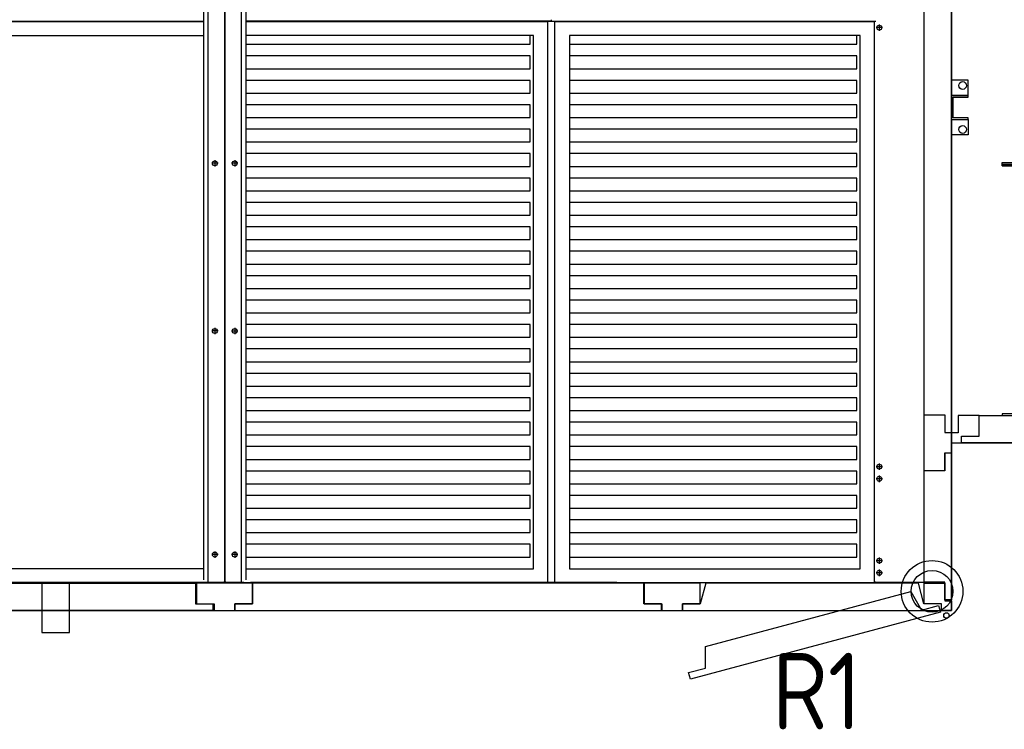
# Model space of a CAD drawing. Header units: millimetres. Extents: x -746391 to 410178, y -169697 to 100555.
# Tile 14 of 179: x 14396 to 16187, y -52611 to -51320. Entities that reach past the tile are written whole.
import ezdxf
from ezdxf.enums import TextEntityAlignment as Align

# ---------------------------------------------------------------- set-up
doc = ezdxf.new("R2010")
doc.units = ezdxf.units.MM
doc.layers.add('1', color=7, linetype='Continuous')
doc.styles.get("Standard").update_dxf_attribs({"font": 'isocpeur.ttf', "width": 0.75})

# ---------------------------------------------------------------- blocks, each defined once
blk = doc.blocks.new('NWK17B0226701181756KAMM58')
at = {"layer": '1'}
for p, q in [((9221.01, 6787.39), (7797.01, 6787.39)), ((7797.01, 6787.39), (7797.01, 4550.39)), ((9221.01, 4550.39), (9221.01, 6787.39)), ((7797.01, 4550.39), (9221.01, 4550.39))]:
    blk.add_line(p, q, dxfattribs=at)
blk = doc.blocks.new('NWK17B0226701181756EINB100')
at = {"layer": '1'}
for p, q in [((8571.01, 4600.39), (8561.01, 4562.39)), ((8584.54, 4585.18), (8565.04, 4551.06)), ((9161.03, 4600.39), (8571.01, 4600.39)), ((9154.43, 4432.48), (8584.54, 4585.18)), ((9171.03, 4562.39), (9161.03, 4600.39)), ((8561.01, 4562.39), (8529.01, 4562.39)), ((8529.01, 4562.39), (8529.01, 4550.39)), ((8529.01, 4550.39), (9203.03, 4550.39)), ((8534.13, 4559.34), (8531.03, 4547.75)), ((8531.03, 4547.75), (9182.06, 4373.31)), ((8565.04, 4551.06), (8534.13, 4559.34)), ((9203.03, 4562.39), (9171.03, 4562.39)), ((9203.03, 4550.39), (9203.03, 4562.39)), ((9154.26, 4393.18), (9154.43, 4432.48)), ((9185.17, 4384.9), (9154.26, 4393.18)), ((9182.06, 4373.31), (9185.17, 4384.9))]:
    blk.add_line(p, q, dxfattribs=at)
blk.add_circle((8520.01, 4541.39), 5, dxfattribs=at)
blk = doc.blocks.new('NWK17B0226701181756EINB101')
at = {"layer": '1'}
for p, q in [((7846.99, 4562.39), (7846.99, 4600.39)), ((7846.99, 4600.39), (8457.01, 4600.39)), ((8457.01, 4600.39), (8457.01, 4562.39)), ((7814.99, 4550.39), (7814.99, 4562.39)), ((7814.99, 4562.39), (7846.99, 4562.39)), ((8489.01, 4550.39), (7814.99, 4550.39)), ((8457.01, 4562.39), (8489.01, 4562.39)), ((8489.01, 4562.39), (8489.01, 4550.39))]:
    blk.add_line(p, q, dxfattribs=at)
blk = doc.blocks.new('NWK17B0226701181756EINB102')
at = {"layer": '1'}
for p, q in [((8558.68, 4600.39), (8457.01, 4600.39)), ((8457.01, 4600.39), (8457.01, 4562.39)), ((8558.68, 4562.39), (8558.68, 4600.39)), ((8457.01, 4562.39), (8489.01, 4562.39)), ((8489.01, 4562.39), (8489.01, 4550.39)), ((8489.01, 4550.39), (8526.68, 4550.39)), ((8526.68, 4550.39), (8526.68, 4562.39)), ((8526.68, 4562.39), (8558.68, 4562.39))]:
    blk.add_line(p, q, dxfattribs=at)
blk = doc.blocks.new('NWK17B0226701181756EINB103')
at = {"layer": '1'}
for p, q in [((7847.01, 4600.39), (7809.01, 4600.39)), ((7809.01, 4600.39), (7809.01, 4568.39)), ((7847.01, 4562.39), (7847.01, 4600.39)), ((7809.01, 4568.39), (7797.01, 4568.39)), ((7797.01, 4568.39), (7797.01, 4550.39)), ((7797.01, 4550.39), (7815.01, 4550.39)), ((7815.01, 4550.39), (7815.01, 4562.39)), ((7815.01, 4562.39), (7847.01, 4562.39))]:
    blk.add_line(p, q, dxfattribs=at)
blk = doc.blocks.new('NWK17B0226701181756EINB104')
at = {"layer": '1'}
for p, q in [((9171.01, 4562.39), (9171.01, 4600.39)), ((9171.01, 4600.39), (9209.01, 4600.39)), ((9209.01, 4600.39), (9209.01, 4568.39)), ((9209.01, 4568.39), (9221.01, 4568.39)), ((9221.01, 4568.39), (9221.01, 4550.39)), ((9203.01, 4562.39), (9171.01, 4562.39)), ((9203.01, 4550.39), (9203.01, 4562.39)), ((9221.01, 4550.39), (9203.01, 4550.39))]:
    blk.add_line(p, q, dxfattribs=at)
blk = doc.blocks.new('NWK17B0226701181756EINB105')
at = {"layer": '1'}
for p, q in [((7815.01, 6787.39), (9200.72, 6787.39)), ((7815.01, 6775.39), (7815.01, 6787.39)), ((9200.72, 6787.39), (9200.72, 6775.39)), ((7847.01, 6775.39), (7815.01, 6775.39)), ((7847.01, 6737.39), (7847.01, 6775.39)), ((9200.72, 6775.39), (9168.72, 6775.39)), ((9168.72, 6775.39), (9168.72, 6737.39)), ((9168.72, 6737.39), (7847.01, 6737.39))]:
    blk.add_line(p, q, dxfattribs=at)
blk = doc.blocks.new('NWK17B0226701181756EINB106')
at = {"layer": '1'}
for p, q in [((7797.01, 6787.39), (7815.01, 6787.39)), ((7797.01, 6769.39), (7797.01, 6787.39)), ((7815.01, 6787.39), (7815.01, 6775.39)), ((7809.01, 6769.39), (7797.01, 6769.39)), ((7809.01, 6737.39), (7809.01, 6769.39)), ((7815.01, 6775.39), (7847.01, 6775.39)), ((7847.01, 6775.39), (7847.01, 6737.39)), ((7847.01, 6737.39), (7809.01, 6737.39))]:
    blk.add_line(p, q, dxfattribs=at)
blk = doc.blocks.new('NWK17B0226701181756EINB107')
at = {"layer": '1'}
for p, q in [((9221.01, 6787.39), (9203.01, 6787.39)), ((9203.01, 6787.39), (9203.01, 6775.39)), ((9221.01, 6769.39), (9221.01, 6787.39)), ((9203.01, 6775.39), (9171.01, 6775.39)), ((9171.01, 6775.39), (9171.01, 6737.39)), ((9209.01, 6737.39), (9209.01, 6769.39)), ((9209.01, 6769.39), (9221.01, 6769.39)), ((9171.01, 6737.39), (9209.01, 6737.39))]:
    blk.add_line(p, q, dxfattribs=at)
blk = doc.blocks.new('NWK17B0226701181756EINB108')
at = {"layer": '1'}
for p, q in [((9191.01, 5690.39), (9191.01, 5718.39)), ((9191.01, 5718.39), (9221.01, 5718.39)), ((9221.01, 5718.39), (9221.01, 5690.39)), ((9191.01, 5690.39), (9221.01, 5690.39)), ((9191.01, 5687.39), (9191.01, 5690.39)), ((9221.01, 5690.39), (9191.01, 5690.39)), ((9218.01, 5687.39), (9191.01, 5687.39)), ((9218.01, 5649.39), (9218.01, 5687.39)), ((9221.01, 5690.39), (9221.01, 5646.39)), ((9191.01, 5646.39), (9191.01, 5649.39)), ((9191.01, 5649.39), (9218.01, 5649.39)), ((9221.01, 5646.39), (9191.01, 5646.39)), ((9221.01, 5646.39), (9191.01, 5646.39)), ((9191.01, 5646.39), (9191.01, 5618.39)), ((9221.01, 5618.39), (9221.01, 5646.39)), ((9191.01, 5618.39), (9221.01, 5618.39))]:
    blk.add_line(p, q, dxfattribs=at)
for centre in [(9201.01, 5708.39), (9201.01, 5628.39)]:
    blk.add_circle(centre, 7, dxfattribs=at)
blk = doc.blocks.new('NWK17B0226701181756EINB109')
at = {"layer": '1'}
for p, q in [((7827.01, 5210.39), (7797.01, 5210.39)), ((7797.01, 5210.39), (7797.01, 5182.39)), ((7827.01, 5182.39), (7827.01, 5210.39)), ((7827.01, 5182.39), (7797.01, 5182.39)), ((7797.01, 5182.39), (7797.01, 5138.39)), ((7797.01, 5182.39), (7827.01, 5182.39)), ((7800.01, 5141.39), (7800.01, 5179.39)), ((7800.01, 5179.39), (7827.01, 5179.39)), ((7827.01, 5179.39), (7827.01, 5182.39)), ((7827.01, 5141.39), (7800.01, 5141.39)), ((7827.01, 5138.39), (7827.01, 5141.39)), ((7797.01, 5138.39), (7827.01, 5138.39)), ((7797.01, 5138.39), (7827.01, 5138.39)), ((7797.01, 5110.39), (7797.01, 5138.39)), ((7827.01, 5138.39), (7827.01, 5110.39)), ((7827.01, 5110.39), (7797.01, 5110.39))]:
    blk.add_line(p, q, dxfattribs=at)
for centre in [(7817.01, 5200.39), (7817.01, 5120.39)]:
    blk.add_circle(centre, 7, dxfattribs=at)
blk = doc.blocks.new('NWK17B0226701181756EINB110')
at = {"layer": '1'}
for p, q in [((7827.01, 6226.39), (7797.01, 6226.39)), ((7797.01, 6226.39), (7797.01, 6198.39)), ((7827.01, 6198.39), (7827.01, 6226.39)), ((7827.01, 6198.39), (7797.01, 6198.39)), ((7797.01, 6198.39), (7797.01, 6154.39)), ((7797.01, 6198.39), (7827.01, 6198.39)), ((7800.01, 6157.39), (7800.01, 6195.39)), ((7800.01, 6195.39), (7827.01, 6195.39)), ((7827.01, 6195.39), (7827.01, 6198.39)), ((7797.01, 6154.39), (7827.01, 6154.39)), ((7797.01, 6154.39), (7827.01, 6154.39)), ((7797.01, 6126.39), (7797.01, 6154.39)), ((7827.01, 6157.39), (7800.01, 6157.39)), ((7827.01, 6154.39), (7827.01, 6157.39)), ((7827.01, 6154.39), (7827.01, 6126.39)), ((7827.01, 6126.39), (7797.01, 6126.39))]:
    blk.add_line(p, q, dxfattribs=at)
for centre in [(7817.01, 6216.39), (7817.01, 6136.39)]:
    blk.add_circle(centre, 7, dxfattribs=at)
blk = doc.blocks.new('NWK17B0226701181756EINB111')
at = {"layer": '1'}
for p, q in [((8402.61, 6223.19), (8487.81, 6194.79)), ((8402.61, 6166.39), (8402.61, 6223.19)), ((8487.81, 6194.79), (8402.61, 6166.39)), ((7970.01, 6149.39), (7945.01, 6149.39)), ((7945.01, 6149.39), (7945.01, 5189.39)), ((7970.01, 5189.39), (7970.01, 6149.39)), ((8158.01, 6066.99), (8158.01, 5271.79)), ((8172.21, 6066.99), (8158.01, 6066.99)), ((8172.21, 5271.79), (8172.21, 6066.99)), ((8393.81, 6040.79), (8420.01, 6066.99)), ((8420.01, 6066.99), (8420.01, 5271.79)), ((8393.81, 6000.25), (8172.21, 6049.24)), ((8393.81, 5297.99), (8393.81, 6040.79)), ((8064.01, 5930.39), (8064.01, 5408.39)), ((8393.81, 5875.29), (8172.21, 5859.67)), ((8420.01, 5804.29), (8420.01, 5534.49)), ((8440.97, 5804.29), (8420.01, 5804.29)), ((8440.97, 5534.49), (8440.97, 5804.29)), ((8472.53, 5801.39), (8450.09, 5778.95)), ((8493.65, 5801.39), (8472.53, 5801.39)), ((8493.65, 5537.39), (8493.65, 5801.39)), ((8493.65, 5537.39), (8493.65, 5801.39)), ((8493.65, 5801.39), (8802.53, 5801.39)), ((8864.57, 5801.39), (8802.53, 5801.39)), ((8802.53, 5801.39), (8802.53, 5537.39)), ((8802.53, 5801.39), (8802.53, 5537.39)), ((8887.01, 5756.51), (8864.57, 5801.39)), ((8450.09, 5778.95), (8450.09, 5559.83)), ((8887.01, 5582.27), (8887.01, 5756.51)), ((8558.85, 5603.39), (8558.85, 5735.39)), ((8558.85, 5735.39), (8690.85, 5735.39)), ((8690.85, 5735.39), (8690.85, 5603.39)), ((8440.97, 5685.89), (8440.97, 5652.89)), ((8450.09, 5685.89), (8440.97, 5685.89)), ((8450.09, 5652.89), (8450.09, 5685.89)), ((7913.57, 5669.39), (8918.45, 5669.39)), ((8440.97, 5652.89), (8450.09, 5652.89)), ((8393.81, 5605.49), (8172.21, 5591.29)), ((8534.57, 5596.79), (8685.05, 5596.79)), ((8690.85, 5603.39), (8558.85, 5603.39)), ((8534.57, 5576.99), (8741.81, 5576.99)), ((8864.57, 5537.39), (8887.01, 5582.27)), ((8450.09, 5559.83), (8472.53, 5537.39)), ((8534.57, 5557.19), (8761.61, 5557.19)), ((8420.01, 5534.49), (8440.97, 5534.49)), ((8472.53, 5537.39), (8493.65, 5537.39)), ((8802.53, 5537.39), (8493.65, 5537.39)), ((8802.53, 5537.39), (8864.57, 5537.39)), ((8393.81, 5469.17), (8172.21, 5410.95)), ((8393.81, 5338.53), (8172.21, 5315.81)), ((8420.01, 5271.79), (8393.81, 5297.99)), ((8158.01, 5271.79), (8172.21, 5271.79)), ((7945.01, 5189.39), (7970.01, 5189.39)), ((8402.61, 5172.39), (8487.81, 5143.99)), ((8402.61, 5115.59), (8402.61, 5172.39)), ((8487.81, 5143.99), (8402.61, 5115.59))]:
    blk.add_line(p, q, dxfattribs=at)
for centre, radius, start, end in [((8402.61, 6081.19), 113.6, 90, 180), ((8064.01, 6024.39), 94, 270, 360), ((8064.01, 6013.74), 94, 180, 270), ((8064.01, 5325.04), 94, 90, 180), ((8064.01, 5314.39), 94, 360, 90), ((8402.61, 5257.59), 113.6, 180, 270)]:
    blk.add_arc(centre, radius, start, end, dxfattribs=at)
blk = doc.blocks.new('NWK17B0226701181756EINB112')
at = {"layer": '1'}
for p, q in [((7929.01, 6735.39), (7889.01, 6735.39)), ((7889.01, 6735.39), (7889.01, 6732.39)), ((7889.01, 6732.39), (7926.01, 6732.39)), ((7926.01, 6732.39), (7926.01, 4603.39)), ((7929.01, 4600.39), (7929.01, 6735.39)), ((7889.01, 6280.39), (7929.01, 6280.39)), ((7889.01, 6274.39), (7889.01, 6280.39)), ((7889.01, 6277.39), (7889.01, 6280.39)), ((7889.01, 6280.39), (7926.01, 6280.39)), ((7889.01, 6277.39), (7929.01, 6277.39)), ((7889.01, 6277.39), (7889.01, 6274.39)), ((7929.01, 6274.39), (7889.01, 6274.39)), ((7889.01, 6274.39), (7926.01, 6274.39)), ((7929.01, 6280.39), (7929.01, 6274.39)), ((7889.01, 5060.39), (7929.01, 5060.39)), ((7889.01, 5054.39), (7889.01, 5060.39)), ((7889.01, 5057.39), (7889.01, 5060.39)), ((7889.01, 5060.39), (7926.01, 5060.39)), ((7889.01, 5057.39), (7929.01, 5057.39)), ((7889.01, 5057.39), (7889.01, 5054.39)), ((7929.01, 5054.39), (7889.01, 5054.39)), ((7889.01, 5054.39), (7926.01, 5054.39)), ((7929.01, 5060.39), (7929.01, 5054.39)), ((7926.01, 4603.39), (7889.01, 4603.39)), ((7889.01, 4603.39), (7889.01, 4600.39)), ((7889.01, 4600.39), (7929.01, 4600.39))]:
    blk.add_line(p, q, dxfattribs=at)
blk = doc.blocks.new('NWK17B0226701181756KZUB14')
at = {"layer": '1', "width": 0.88}
blk.add_text('R2', height=139.2, dxfattribs=at).set_placement((8956.46, 4453.59), align=Align.TOP_RIGHT)
blk = doc.blocks.new('NWK17B0226701181756KAMM61')
at = {"layer": '1', "width": 0.69}
blk.add_text('4', height=199.52, dxfattribs=at).set_placement((8477.3, 5569.13))
blk = doc.blocks.new('NWK17B0226701181756KAMM59')
at = {"layer": '1'}
for name in ['NWK17B0226701181756EINB112', 'NWK17B0226701181756EINB111', 'NWK17B0226701181756KAMM61', 'NWK17B0226701181756KZUB14']:
    blk.add_blockref(name, (0, 0), dxfattribs=at)
blk = doc.blocks.new('NWK17B0226701181756KAMM57')
at = {"layer": '1'}
for name in ['NWK17B0226701181756KAMM58', 'NWK17B0226701181756EINB106', 'NWK17B0226701181756EINB105', 'NWK17B0226701181756EINB107', 'NWK17B0226701181756KAMM59', 'NWK17B0226701181756EINB110', 'NWK17B0226701181756EINB108', 'NWK17B0226701181756EINB109', 'NWK17B0226701181756EINB103', 'NWK17B0226701181756EINB101', 'NWK17B0226701181756EINB102', 'NWK17B0226701181756EINB100', 'NWK17B0226701181756EINB104']:
    blk.add_blockref(name, (0, 0), dxfattribs=at)
blk = doc.blocks.new('NWK17B0226701181756KAMM73')
at = {"layer": '1'}
for p, q in [((7797.01, 4245.39), (7797.01, 6787.39)), ((5154.01, 4245.39), (7797.01, 4245.39))]:
    blk.add_line(p, q, dxfattribs=at)
blk = doc.blocks.new('NWK17B0226701181756EINB136')
at = {"layer": '1'}
for p, q in [((5913.66, 4257.39), (5913.66, 4295.39)), ((5913.66, 4295.39), (6422.01, 4295.39)), ((6422.01, 4295.39), (6422.01, 4257.39)), ((5881.66, 4245.39), (5881.66, 4257.39)), ((5881.66, 4257.39), (5913.66, 4257.39)), ((6454.01, 4245.39), (5881.66, 4245.39)), ((6422.01, 4257.39), (6454.01, 4257.39)), ((6454.01, 4257.39), (6454.01, 4245.39))]:
    blk.add_line(p, q, dxfattribs=at)
blk = doc.blocks.new('NWK17B0226701181756EINB138')
at = {"layer": '1'}
for p, q in [((6525.68, 4295.39), (6424.01, 4295.39)), ((6424.01, 4295.39), (6424.01, 4257.39)), ((6525.68, 4257.39), (6525.68, 4295.39)), ((6424.01, 4257.39), (6456.01, 4257.39)), ((6456.01, 4257.39), (6456.01, 4245.39)), ((6456.01, 4245.39), (6493.68, 4245.39)), ((6493.68, 4245.39), (6493.68, 4257.39)), ((6493.68, 4257.39), (6525.68, 4257.39))]:
    blk.add_line(p, q, dxfattribs=at)
blk = doc.blocks.new('NWK17B0226701181756EINB140')
at = {"layer": '1'}
for p, q in [((7350.01, 4295.39), (7340.01, 4257.39)), ((7349.65, 4180.1), (7723.14, 4280.18)), ((7736.69, 4295.39), (7350.01, 4295.39)), ((7723.14, 4280.18), (7742.63, 4246.06)), ((7746.69, 4257.39), (7736.69, 4295.39)), ((7340.01, 4257.39), (7308.01, 4257.39)), ((7308.01, 4257.39), (7308.01, 4245.39)), ((7308.01, 4245.39), (7778.69, 4245.39)), ((7742.63, 4246.06), (7773.54, 4254.34)), ((7778.69, 4257.39), (7746.69, 4257.39)), ((7773.54, 4254.34), (7776.65, 4242.75)), ((7778.69, 4245.39), (7778.69, 4257.39)), ((7776.65, 4242.75), (7322.02, 4120.94)), ((7349.82, 4140.81), (7349.65, 4180.1)), ((7318.91, 4132.53), (7349.82, 4140.81)), ((7322.02, 4120.94), (7318.91, 4132.53))]:
    blk.add_line(p, q, dxfattribs=at)
blk.add_circle((7787.69, 4236.39), 5, dxfattribs=at)
blk = doc.blocks.new('NWK17B0226701181756EINB141')
at = {"layer": '1'}
for p, q in [((7747.01, 4499.72), (7747.01, 4601.39)), ((7747.01, 4601.39), (7785.01, 4601.39)), ((7785.01, 4601.39), (7785.01, 4569.39)), ((7785.01, 4569.39), (7797.01, 4569.39)), ((7797.01, 4569.39), (7797.01, 4531.72)), ((7797.01, 4531.72), (7785.01, 4531.72)), ((7785.01, 4531.72), (7785.01, 4499.72)), ((7785.01, 4499.72), (7747.01, 4499.72))]:
    blk.add_line(p, q, dxfattribs=at)
blk = doc.blocks.new('NWK17B0226701181756EINB142')
at = {"layer": '1'}
for p, q in [((7785.01, 4500.39), (7785.01, 4532.39)), ((7785.01, 4532.39), (7797.01, 4532.39)), ((7797.01, 4532.39), (7797.01, 4265.05)), ((7747.01, 4297.05), (7747.01, 4500.39)), ((7747.01, 4500.39), (7785.01, 4500.39)), ((7785.01, 4297.05), (7747.01, 4297.05)), ((7785.01, 4265.05), (7785.01, 4297.05)), ((7797.01, 4265.05), (7785.01, 4265.05))]:
    blk.add_line(p, q, dxfattribs=at)
blk = doc.blocks.new('NWK17B0226701181756EINB147')
at = {"layer": '1'}
for p, q in [((7237.7, 4295.39), (6526.01, 4295.39)), ((6526.01, 4295.39), (6526.01, 4257.39)), ((7237.7, 4257.39), (7237.7, 4295.39)), ((6526.01, 4257.39), (6494.01, 4257.39)), ((6494.01, 4257.39), (6494.01, 4245.39)), ((6494.01, 4245.39), (7269.7, 4245.39)), ((7269.7, 4257.39), (7237.7, 4257.39)), ((7269.7, 4245.39), (7269.7, 4257.39))]:
    blk.add_line(p, q, dxfattribs=at)
blk = doc.blocks.new('NWK17B0226701181756EINB148')
at = {"layer": '1'}
for p, q in [((7339.68, 4295.39), (7238.01, 4295.39)), ((7238.01, 4295.39), (7238.01, 4257.39)), ((7339.68, 4257.39), (7339.68, 4295.39)), ((7238.01, 4257.39), (7270.01, 4257.39)), ((7270.01, 4257.39), (7270.01, 4245.39)), ((7270.01, 4245.39), (7307.68, 4245.39)), ((7307.68, 4245.39), (7307.68, 4257.39)), ((7307.68, 4257.39), (7339.68, 4257.39))]:
    blk.add_line(p, q, dxfattribs=at)
blk = doc.blocks.new('NWK17B0226701181756EINB150')
at = {"layer": '1'}
for p, q in [((7747.01, 4257.39), (7747.01, 4295.39)), ((7747.01, 4295.39), (7785.01, 4295.39)), ((7785.01, 4295.39), (7785.01, 4263.39)), ((7785.01, 4263.39), (7797.01, 4263.39)), ((7797.01, 4263.39), (7797.01, 4245.39)), ((7779.01, 4257.39), (7747.01, 4257.39)), ((7779.01, 4245.39), (7779.01, 4257.39)), ((7797.01, 4245.39), (7779.01, 4245.39))]:
    blk.add_line(p, q, dxfattribs=at)
blk = doc.blocks.new('NWK17B0226701181756EINB155')
at = {"layer": '1'}
for p, q in [((6445.5, 4296.39), (6445.5, 6736.39)), ((6475.5, 6732.39), (6475.5, 4300.39)), ((6475.5, 4300.39), (6475.5, 6732.39)), ((6505.5, 6736.39), (6505.5, 4296.39)), ((7747.16, 4296.39), (7747.16, 6736.39)), ((6437.14, 4301.39), (6437.14, 6731.39)), ((6513.85, 6731.39), (6513.85, 4301.39)), ((5885.78, 5317.56), (6437.14, 5317.56)), ((7065.23, 5317.56), (6513.85, 5317.56)), ((6524.17, 5316.56), (6524.17, 5317.56)), ((7069.48, 5317.56), (7065.23, 5317.56)), ((7069.48, 5317.56), (7069.48, 5319.56)), ((7069.48, 5317.56), (7659.2, 5317.56)), ((7632.54, 5317.56), (7632.54, 5316.56)), ((5887.89, 5316.56), (6437.14, 5316.56)), ((5887.89, 5316.56), (6437.14, 5316.56)), ((6513.85, 5316.56), (7063.13, 5316.56)), ((6513.85, 5316.56), (7063.13, 5316.56)), ((7063.13, 4296.56), (7063.13, 5316.56)), ((7063.13, 4296.56), (7063.13, 5316.56)), ((7075.83, 5316.56), (7063.13, 5316.56)), ((7075.83, 4296.56), (7075.83, 5316.56)), ((7075.83, 5316.56), (7657.1, 5316.56)), ((7657.1, 4296.56), (7657.1, 5316.56)), ((7671.44, 5305.69), (7659.74, 5305.69)), ((7665.59, 5311.54), (7665.59, 5299.84)), ((5914.06, 5291.56), (6437.14, 5291.56)), ((7036.95, 5291.56), (6513.85, 5291.56)), ((7030.94, 5275.37), (7030.94, 5291.56)), ((7036.95, 4321.56), (7036.95, 5291.56)), ((7102, 5291.56), (7102, 4321.56)), ((7630.92, 5291.56), (7102, 5291.56)), ((7624.91, 5275.37), (7624.91, 5291.56)), ((7630.92, 4321.56), (7630.92, 5291.56)), ((6513.85, 5275.37), (7030.94, 5275.37)), ((7102, 5275.37), (7624.91, 5275.37)), ((7030.94, 5254.21), (6513.85, 5254.21)), ((7030.94, 5230.95), (7030.94, 5254.21)), ((7624.91, 5254.21), (7102, 5254.21)), ((7624.91, 5230.95), (7624.91, 5254.21)), ((6513.85, 5230.95), (7030.94, 5230.95)), ((7102, 5230.95), (7624.91, 5230.95)), ((7030.94, 5209.8), (6513.85, 5209.8)), ((7030.94, 5186.54), (7030.94, 5209.8)), ((7624.91, 5209.8), (7102, 5209.8)), ((7624.91, 5186.54), (7624.91, 5209.8)), ((6513.85, 5186.54), (7030.94, 5186.54)), ((7102, 5186.54), (7624.91, 5186.54)), ((7030.94, 5165.38), (6513.85, 5165.38)), ((7030.94, 5142.13), (7030.94, 5165.38)), ((7624.91, 5165.38), (7102, 5165.38)), ((7624.91, 5142.13), (7624.91, 5165.38)), ((6513.85, 5142.13), (7030.94, 5142.13)), ((7102, 5142.13), (7624.91, 5142.13)), ((7030.94, 5120.97), (6513.85, 5120.97)), ((7030.94, 5097.72), (7030.94, 5120.97)), ((7624.91, 5120.97), (7102, 5120.97)), ((7624.91, 5097.72), (7624.91, 5120.97)), ((6513.85, 5097.72), (7030.94, 5097.72)), ((7102, 5097.72), (7624.91, 5097.72)), ((7030.94, 5076.56), (6513.85, 5076.56)), ((7030.94, 5053.31), (7030.94, 5076.56)), ((7624.91, 5076.56), (7102, 5076.56)), ((7624.91, 5053.31), (7624.91, 5076.56)), ((6463.35, 5058.92), (6451.65, 5058.92)), ((6457.5, 5064.77), (6457.5, 5053.07)), ((6499.35, 5058.88), (6487.65, 5058.88)), ((6493.5, 5064.73), (6493.5, 5053.03)), ((6513.85, 5053.31), (7030.94, 5053.31)), ((7102, 5053.31), (7624.91, 5053.31)), ((7030.94, 5032.15), (6513.85, 5032.15)), ((7030.94, 5008.89), (7030.94, 5032.15)), ((7624.91, 5032.15), (7102, 5032.15)), ((7624.91, 5008.89), (7624.91, 5032.15)), ((6513.85, 5008.89), (7030.94, 5008.89)), ((7102, 5008.89), (7624.91, 5008.89)), ((7030.94, 4987.74), (6513.85, 4987.74)), ((7030.94, 4964.48), (7030.94, 4987.74)), ((7624.91, 4987.74), (7102, 4987.74)), ((7624.91, 4964.48), (7624.91, 4987.74)), ((6513.85, 4964.48), (7030.94, 4964.48)), ((7102, 4964.48), (7624.91, 4964.48)), ((7030.94, 4943.32), (6513.85, 4943.32)), ((7030.94, 4920.07), (7030.94, 4943.32)), ((7624.91, 4943.32), (7102, 4943.32)), ((7624.91, 4920.07), (7624.91, 4943.32)), ((6513.85, 4920.07), (7030.94, 4920.07)), ((7102, 4920.07), (7624.91, 4920.07)), ((7030.94, 4898.91), (6513.85, 4898.91)), ((7030.94, 4875.66), (7030.94, 4898.91)), ((7624.91, 4898.91), (7102, 4898.91)), ((7624.91, 4875.66), (7624.91, 4898.91)), ((6513.85, 4875.66), (7030.94, 4875.66)), ((7102, 4875.66), (7624.91, 4875.66)), ((7030.94, 4854.5), (6513.85, 4854.5)), ((7030.94, 4831.25), (7030.94, 4854.5)), ((7624.91, 4854.5), (7102, 4854.5)), ((7624.91, 4831.25), (7624.91, 4854.5)), ((6513.85, 4831.25), (7030.94, 4831.25)), ((7102, 4831.25), (7624.91, 4831.25)), ((7030.94, 4810.09), (6513.85, 4810.09)), ((7030.94, 4786.83), (7030.94, 4810.09)), ((7624.91, 4810.09), (7102, 4810.09)), ((7624.91, 4786.83), (7624.91, 4810.09)), ((6513.85, 4786.83), (7030.94, 4786.83)), ((7102, 4786.83), (7624.91, 4786.83)), ((7030.94, 4765.68), (6513.85, 4765.68)), ((7030.94, 4742.42), (7030.94, 4765.68)), ((7624.91, 4765.68), (7102, 4765.68)), ((7624.91, 4742.42), (7624.91, 4765.68)), ((6463.35, 4753.92), (6451.65, 4753.92)), ((6457.5, 4759.77), (6457.5, 4748.07)), ((6499.35, 4753.88), (6487.65, 4753.88)), ((6493.5, 4759.73), (6493.5, 4748.03)), ((6513.85, 4742.42), (7030.94, 4742.42)), ((7102, 4742.42), (7624.91, 4742.42)), ((7030.94, 4721.26), (6513.85, 4721.26)), ((7030.94, 4698.01), (7030.94, 4721.26)), ((7624.91, 4721.26), (7102, 4721.26)), ((7624.91, 4698.01), (7624.91, 4721.26)), ((6513.85, 4698.01), (7030.94, 4698.01)), ((7102, 4698.01), (7624.91, 4698.01)), ((7030.94, 4676.85), (6513.85, 4676.85)), ((7030.94, 4653.6), (7030.94, 4676.85)), ((7624.91, 4676.85), (7102, 4676.85)), ((7624.91, 4653.6), (7624.91, 4676.85)), ((6513.85, 4653.6), (7030.94, 4653.6)), ((7102, 4653.6), (7624.91, 4653.6)), ((7030.94, 4632.44), (6513.85, 4632.44)), ((7030.94, 4609.19), (7030.94, 4632.44)), ((7624.91, 4632.44), (7102, 4632.44)), ((7624.91, 4609.19), (7624.91, 4632.44)), ((6513.85, 4609.19), (7030.94, 4609.19)), ((7102, 4609.19), (7624.91, 4609.19)), ((7030.94, 4588.03), (6513.85, 4588.03)), ((7030.94, 4564.77), (7030.94, 4588.03)), ((7624.91, 4588.03), (7102, 4588.03)), ((7624.91, 4564.77), (7624.91, 4588.03)), ((6513.85, 4564.77), (7030.94, 4564.77)), ((7102, 4564.77), (7624.91, 4564.77)), ((7030.94, 4543.62), (6513.85, 4543.62)), ((7030.94, 4520.36), (7030.94, 4543.62)), ((7624.91, 4543.62), (7102, 4543.62)), ((7624.91, 4520.36), (7624.91, 4543.62)), ((6513.85, 4520.36), (7030.94, 4520.36)), ((7102, 4520.36), (7624.91, 4520.36)), ((7665.59, 4512.94), (7665.59, 4501.24)), ((7030.94, 4499.2), (6513.85, 4499.2)), ((7030.94, 4475.95), (7030.94, 4499.2)), ((7624.91, 4499.2), (7102, 4499.2)), ((7624.91, 4475.95), (7624.91, 4499.2)), ((7671.44, 4507.09), (7659.74, 4507.09)), ((7671.44, 4485.09), (7659.74, 4485.09)), ((7665.59, 4490.94), (7665.59, 4479.24)), ((6513.85, 4475.95), (7030.94, 4475.95)), ((7102, 4475.95), (7624.91, 4475.95)), ((7030.94, 4454.79), (6513.85, 4454.79)), ((7030.94, 4431.54), (7030.94, 4454.79)), ((7624.91, 4454.79), (7102, 4454.79)), ((7624.91, 4431.54), (7624.91, 4454.79)), ((6513.85, 4431.54), (7030.94, 4431.54)), ((7102, 4431.54), (7624.91, 4431.54)), ((7030.94, 4410.38), (6513.85, 4410.38)), ((7030.94, 4387.13), (7030.94, 4410.38)), ((7624.91, 4410.38), (7102, 4410.38)), ((7624.91, 4387.13), (7624.91, 4410.38)), ((6513.85, 4387.13), (7030.94, 4387.13)), ((7102, 4387.13), (7624.91, 4387.13)), ((6457.5, 4353.11), (6457.5, 4341.41)), ((6493.5, 4353.07), (6493.5, 4341.37)), ((7030.94, 4365.97), (6513.85, 4365.97)), ((7030.94, 4342.71), (7030.94, 4365.97)), ((7624.91, 4365.97), (7102, 4365.97)), ((7624.91, 4342.71), (7624.91, 4365.97)), ((6463.35, 4347.26), (6451.65, 4347.26)), ((6499.35, 4347.22), (6487.65, 4347.22)), ((6513.85, 4342.71), (7030.94, 4342.71)), ((7102, 4342.71), (7624.91, 4342.71)), ((7671.44, 4336.09), (7659.74, 4336.09)), ((7665.59, 4341.94), (7665.59, 4330.24)), ((6437.14, 4321.56), (5914.06, 4321.56)), ((6513.85, 4321.56), (7036.95, 4321.56)), ((7102, 4321.56), (7630.92, 4321.56)), ((7665.59, 4319.94), (7665.59, 4308.24)), ((6396.01, 4295.56), (6396.01, 4297.39)), ((6475.35, 4300.39), (6475.5, 4300.39)), ((6475.65, 4300.39), (6475.5, 4300.39)), ((6505.5, 4299.39), (6505.5, 4296.39)), ((6554.99, 4295.56), (6554.99, 4297.39)), ((7671.44, 4314.09), (7659.74, 4314.09)), ((6210.7, 4296.39), (5762.67, 4296.39)), ((5887.89, 4296.56), (6439.77, 4296.56)), ((6210.7, 4296.39), (6210.7, 4296.56)), ((6393.78, 4296.39), (6210.7, 4296.39)), ((6399.54, 4296.39), (6393.78, 4296.39)), ((6440.59, 4296.39), (6399.54, 4296.39)), ((6445.5, 4296.39), (6440.68, 4296.39)), ((6471.5, 4296.39), (6445.5, 4296.39)), ((6472.2, 4296.39), (6471.52, 4296.39)), ((6472.2, 4296.39), (6474.33, 4296.39)), ((6476.67, 4296.39), (6474.32, 4296.39)), ((6476.38, 4296.56), (6474.62, 4296.56)), ((6478.79, 4296.39), (6476.67, 4296.39)), ((6479.48, 4296.39), (6478.79, 4296.39)), ((6505.5, 4296.39), (6479.5, 4296.39)), ((6510.32, 4296.39), (6505.5, 4296.39)), ((6510.32, 4296.39), (6520.63, 4296.39)), ((6511.22, 4296.56), (7063.13, 4296.56)), ((6520.63, 4296.39), (6522.05, 4296.39)), ((6551.45, 4296.39), (6522.05, 4296.39)), ((6557.22, 4296.39), (6551.45, 4296.39)), ((6740.29, 4296.39), (6557.22, 4296.39)), ((6740.29, 4296.39), (6740.29, 4296.56)), ((7188.33, 4296.39), (6740.29, 4296.39)), ((7075.83, 4296.56), (7063.13, 4296.56)), ((7075.83, 4296.56), (7657.1, 4296.56)), ((7188.33, 4296.56), (7188.33, 4296.39)), ((7636.07, 4296.39), (7652.77, 4296.39)), ((7652.77, 4296.39), (7654.18, 4296.39)), ((7655.16, 4296.39), (7655.16, 4296.56)), ((7655.16, 4296.39), (7656.34, 4296.39)), ((7656.34, 4296.39), (7656.34, 4296.56)), ((7745.16, 4296.39), (7656.34, 4296.39)), ((7747.16, 4296.39), (7745.16, 4296.39))]:
    blk.add_line(p, q, dxfattribs=at)
for centre in [(7665.59, 5305.69), (6457.5, 5058.92), (6493.5, 5058.88), (6457.5, 4753.92), (6493.5, 4753.88), (7665.59, 4507.09), (7665.59, 4485.09), (6457.5, 4347.26), (6493.5, 4347.22), (7665.59, 4336.09), (7665.59, 4314.09)]:
    blk.add_circle(centre, 4.5, dxfattribs=at)
for centre, radius, start, end in [((7069.47, 5319.64), 0.08, 271.66, 309.85), ((7665.59, 5305.69), 4.5, 298.65, 308.85), ((7665.59, 4336.09), 4.5, 298.65, 308.85), ((6471.5, 4300.39), 4, 270, 0), ((6479.5, 4300.39), 4, 180, 270), ((7656.9, 4299.06), 0.61, 289.18, 311.76), ((7665.59, 4314.09), 4.5, 298.65, 308.85), ((6210.72, 4298.18), 1.79, 245.1, 269.4), ((6740.27, 4298.18), 1.79, 270.6, 294.89), ((7654.45, 4297.81), 2.2, 214.72, 220.18), ((7655.87, 4297.81), 2.2, 214.72, 220.18)]:
    blk.add_arc(centre, radius, start, end, dxfattribs=at)
blk = doc.blocks.new('NWK17B0226701181756EINB156')
at = {"layer": '1'}
for p, q in [((6143.01, 4295.39), (6143.01, 4205.39)), ((6193.01, 4295.39), (6143.01, 4295.39)), ((6193.01, 4205.39), (6193.01, 4295.39)), ((6143.01, 4205.39), (6193.01, 4205.39))]:
    blk.add_line(p, q, dxfattribs=at)
blk = doc.blocks.new('NWK17B0226701181756KZUB17')
at = {"layer": '1', "width": 0.88}
blk.add_text('R1', height=139.2, dxfattribs=at).set_placement((7633.46, 4168.59), align=Align.TOP_RIGHT)
blk = doc.blocks.new('NWK17B0226701181756UT80')
at = {"layer": '1'}
for radius in [56, 38]:
    blk.add_circle((7761.51, 4280.39), radius, dxfattribs=at)
blk = doc.blocks.new('NWK17B0226701181756KAMM74')
at = {"layer": '1'}
for name in ['NWK17B0226701181756EINB155', 'NWK17B0226701181756UT80', 'NWK17B0226701181756EINB156', 'NWK17B0226701181756KZUB17']:
    blk.add_blockref(name, (0, 0), dxfattribs=at)
blk = doc.blocks.new('NWK17B0226701181756KAMM72')
at = {"layer": '1'}
for name in ['NWK17B0226701181756KAMM74', 'NWK17B0226701181756KAMM73', 'NWK17B0226701181756EINB141', 'NWK17B0226701181756EINB142', 'NWK17B0226701181756EINB136', 'NWK17B0226701181756EINB138', 'NWK17B0226701181756EINB147', 'NWK17B0226701181756EINB148', 'NWK17B0226701181756EINB140', 'NWK17B0226701181756EINB150']:
    blk.add_blockref(name, (0, 0), dxfattribs=at)
blk = doc.blocks.new('NWK17B0226701181756ANS02')
at = {"layer": '1'}
for name in ['NWK17B0226701181756KAMM72', 'NWK17B0226701181756KAMM57']:
    blk.add_blockref(name, (0, 0), dxfattribs=at)

msp = doc.modelspace()

# ---------------------------------------------------------------- block references
at = {"layer": '1'}
msp.add_blockref('NWK17B0226701181756ANS02', (8293.9, -56640.1), dxfattribs=at)

doc.saveas('drawing.dxf')
